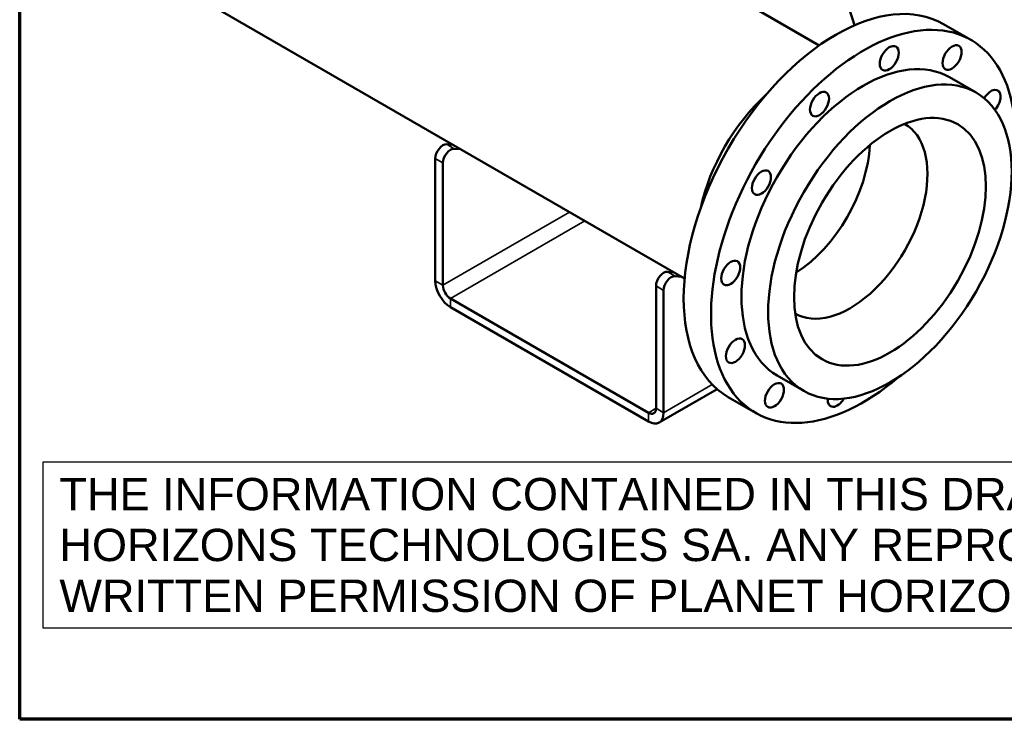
# Model space of a CAD drawing. Header units: millimetres. Extents: x 90 to 4401, y 90 to 14724.
# Tile 1 of 44: x 90 to 1005, y 90 to 740. Entities that reach past the tile are written whole.
import ezdxf

# ---------------------------------------------------------------- set-up
doc = ezdxf.new("R2010")
doc.units = ezdxf.units.MM
doc.header["$LTSCALE"] = 15
for name, color, linetype, lineweight in [('Cadre (ISO)', 7, 'Continuous', 70), ('Etroit visible (ISO)', 7, 'Continuous', 35), ('Symbole (ISO)', 7, 'Continuous', 25), ('Visible (ISO)', 7, 'Continuous', 50)]:
    doc.layers.add(name, color=color, linetype=linetype, lineweight=lineweight)
doc.styles.add('Note Text (A4D)', font='arial.ttf')

# ---------------------------------------------------------------- blocks, each defined once
blk = doc.blocks.new('Cadres AQUA4D Border')
at = {"layer": 'Cadre (ISO)'}
for p, q in [((6, 6), (6, 204)), ((291, 6), (6, 6))]:
    blk.add_line(p, q, dxfattribs=at)

msp = doc.modelspace()

# ---------------------------------------------------------------- linework, layer by layer
at = {"layer": 'Etroit visible (ISO)'}
for p, q in [((493.79, 619.98), (486.72, 624.06)), ((476.11, 610.86), (483.19, 606.78)), ((483.19, 493.14), (600.8, 561.04)), ((614.94, 552.88), (490.26, 480.89)), ((698.85, 501.58), (691.78, 505.67)), ((476.11, 497.22), (483.19, 493.14)), ((681.18, 492.47), (688.25, 488.39)), ((490.26, 480.89), (490.26, 472.73)), ((688.25, 374.75), (733.47, 400.86)), ((674.1, 374.75), (681.18, 378.83)), ((681.18, 378.83), (688.25, 374.75)), ((674.1, 366.58), (674.1, 374.75))]:
    msp.add_line(p, q, dxfattribs=at)
at = {"layer": 'Visible (ISO)'}
for p, q in [((270.29, 751.86), (707.71, 499.31)), ((766.86, 753.84), (832.71, 715.82)), ((948.28, 735.7), (973.73, 721.01)), ((978.48, 672.08), (953.73, 686.37)), ((486.72, 624.06), (492.55, 623.54)), ((499.62, 619.45), (493.79, 619.98)), ((476.11, 610.86), (476.11, 497.22)), ((483.19, 493.14), (483.19, 606.78)), ((691.78, 505.67), (697.61, 505.14)), ((704.69, 501.06), (698.85, 501.58)), ((681.18, 492.47), (681.18, 378.83)), ((688.25, 374.75), (688.25, 488.39)), ((674.1, 374.75), (490.26, 480.89)), ((490.26, 472.73), (674.1, 366.58)), ((818.48, 394.95), (793.73, 409.24)), ((684.1, 365.59), (737.92, 396.66)), ((748.28, 389.29), (773.73, 374.6))]:
    msp.add_line(p, q, dxfattribs=at)
for centre, major_axis, start_param, end_param in [((780.71, 743.13), (65, -112.58), 1.177135, 2.695199), ((848.28, 562.5), (-100, -173.21), 3.141593, 6.283185), ((873.73, 547.8), (100, 173.21), 5.265197, 10.442766), ((873.73, 547.8), (-80, -138.56), 3.141593, 6.283185), ((807.97, 585.77), (62.79, 108.75), 1.067309, 2.074283), ((992.47, 663.32), (6.25, 10.83), 4.340053, 7.871691), ((861.52, 554.85), (50.81, 88.01), 3.136031, 6.288747), ((483.19, 614.95), (5, 8.66), 0.261799, 2.356194), ((807.97, 585.77), (-50.81, -88.01), 0.832805, 2.308788), ((490.26, 610.86), (5, 8.66), 0.261799, 2.356194), ((688.25, 496.55), (5, 8.66), 0.261799, 2.356194), ((490.26, 489.06), (10, -17.32), 3.926991, 5.497787), ((695.32, 492.47), (5, 8.66), 0.261799, 2.356194), ((490.26, 489.06), (-5, 8.66), 0.785398, 2.356194), ((849.59, 391.64), (-6.25, -10.83), 5.375249, 7.839779), ((674.1, 382.91), (5, -8.66), 5.497787, 7.068583), ((674.1, 382.91), (10, -17.32), 5.497787, 7.068583)]:
    msp.add_ellipse(centre, major_axis=major_axis, ratio=0.57735, start_param=start_param, end_param=end_param, dxfattribs=at)
for centre, major_axis in [((897.87, 703.96), (-6.25, -10.83)), ((956.22, 704.66), (-6.25, -10.83)), ((898.48, 533.51), (-80, -138.56)), ((833.06, 661.42), (-6.25, -10.83)), ((898.48, 533.51), (-63, -109.12)), ((779.14, 588.44), (-6.25, -10.83)), ((750.56, 504.57), (-6.25, -10.83)), ((754.99, 432.28), (-6.25, -10.83)), ((791.24, 390.95), (6.25, 10.83))]:
    msp.add_ellipse(centre, major_axis=major_axis, ratio=0.57735, dxfattribs=at)

# ---------------------------------------------------------------- block references
at = {"xscale": 15, "yscale": 15, "zscale": 15}
msp.add_blockref('Cadres AQUA4D Border', (0, 0), dxfattribs=at)

# ---------------------------------------------------------------- texts
at = {"layer": 'Symbole (ISO)', "insert": (126.88, 251.73), "char_height": 30, "width": 1970.1438, "attachment_point": 4, "line_spacing_factor": 0.944221, "style": 'Note Text (A4D)', "bg_fill": 16, "box_fill_scale": 1.5, "bg_fill_color": 256, "bg_fill_transparency": 0}
msp.add_mtext('\\fArial|b0|i0;THE INFORMATION CONTAINED IN THIS DRAWING IS THE SOLE PROPERTY OF PLANET \\PHORIZONS TECHNOLOGIES SA. ANY REPRODUCTION IN PART OR WHOLE WITHOUT THE \\PWRITTEN PERMISSION OF PLANET HORIZONS TECHNOLOGIES SA IS PROHIBITED.', dxfattribs=at)

doc.saveas('drawing.dxf')
